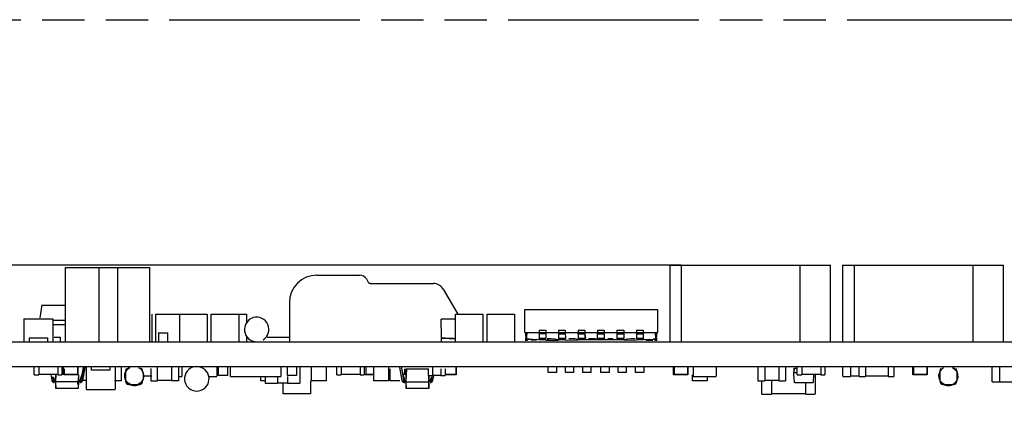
# Model space of a CAD drawing. Header units: millimetres. Extents: x 0 to 210, y 0 to 297.
# Tile 5 of 29: x 74 to 119, y 165 to 182. Entities that reach past the tile are written whole.
import ezdxf
from ezdxf.enums import TextEntityAlignment as Align

# ---------------------------------------------------------------- set-up
doc = ezdxf.new("R2010")
doc.units = ezdxf.units.MM
doc.header["$LTSCALE"] = 19.36
doc.linetypes.add('PHANTOM', pattern=[0.8, 0.45, -0.05, 0.1, -0.05, 0.1, -0.05])
doc.layers.get('0').update_dxf_attribs({"linetype": 'CONTINUOUS'})
doc.layers.add('DEFAULT_3', color=7, linetype='PHANTOM')
doc.layers.add('Z_DIM_2D', color=7, linetype='CONTINUOUS')
doc.styles.add('TEXTSTYLE_3', font='helveticaneueltw1g-ltcn.otf')
doc.dimstyles.new('DIMSTYLE_1', dxfattribs={"dimtxt": 2.2, "dimasz": 3.5, "dimexe": 1.5, "dimexo": 0, "dimgap": 0.55, "dimtad": 1, "dimlfac": 1.428571, "dimdsep": 46, "dimtxsty": 'TEXTSTYLE_3', "dimcen": 0.09, "dimclrt": 7, "dimadec": 0, "dimazin": 0, "dimtp": 0.1, "dimtm": 0.1, "dimtfac": 1, "dimtofl": 0, "dimtmove": 0, "dimatfit": 3, "dimfxl": 0, "dimtolj": 1, "dimarcsym": 0})
doc.dimstyles.new('DIMSTYLE_2', dxfattribs={"dimtxt": 2.2, "dimasz": 3.5, "dimexe": 1.5, "dimexo": 0, "dimgap": 0.55, "dimtad": 1, "dimdec": 1, "dimlfac": 1.428571, "dimdsep": 46, "dimtxsty": 'TEXTSTYLE_3', "dimcen": 0.09, "dimclrt": 7, "dimadec": 0, "dimazin": 0, "dimtp": 0.2, "dimtm": 0.2, "dimtfac": 1, "dimtdec": 1, "dimtofl": 0, "dimtmove": 0, "dimatfit": 3, "dimfxl": 0, "dimtolj": 1, "dimarcsym": 0})

# ---------------------------------------------------------------- blocks, each defined once
blk = doc.blocks.new('*D2')
at = {"layer": 'Z_DIM_2D', "color": 7, "linetype": 'Continuous'}
for p, q in [((56.13, 169.427), (56.13, 176.735)), ((104.327, 171.177), (54.63, 171.177)), ((56.13, 171.177), (56.13, 169.427)), ((56.13, 167.676), (56.13, 169.427))]:
    blk.add_line(p, q, dxfattribs=at)
at = {"layer": 'Z_DIM_2D', "color": 7, "linetype": 'Continuous', "style": 'TEXTSTYLE_3'}
blk.add_text('5', height=2.2, rotation=90, dxfattribs=at).set_placement((55.58, 175.257))
blk = doc.blocks.new('_NONE')
blk = doc.blocks.new('*D3')
at = {"layer": 'Z_DIM_2D', "color": 7, "linetype": 'Continuous'}
for p, q in [((104.327, 171.177), (51.705, 171.177)), ((53.205, 171.177), (53.205, 168.024)), ((53.205, 164.871), (53.205, 168.024)), ((60.956, 164.871), (51.705, 164.871))]:
    blk.add_line(p, q, dxfattribs=at)
at = {"layer": 'Z_DIM_2D', "color": 7, "linetype": 'Continuous', "style": 'TEXTSTYLE_3'}
blk.add_text('9', height=2.2, rotation=90, dxfattribs=at).set_placement((52.655, 168.024), align=Align.CENTER)

msp = doc.modelspace()

# ---------------------------------------------------------------- linework, layer by layer
at = {"color": 7, "linetype": 'Continuous'}
for p, q in [((76.1734, 171.0724), (76.1734, 167.676)), ((76.1734, 171.0724), (80.0234, 171.0724)), ((77.7124, 171.0724), (77.7124, 167.676)), ((78.5874, 167.676), (78.5874, 171.0724)), ((80.0234, 171.0724), (80.0234, 167.676)), ((103.8015, 171.1774), (111.1515, 171.1774)), ((103.8015, 171.1774), (103.8015, 167.676)), ((104.3265, 171.1774), (104.3265, 167.676)), ((109.7515, 171.1774), (109.7515, 167.676)), ((111.1515, 167.676), (111.1515, 171.1774)), ((111.6984, 171.1774), (119.0484, 171.1774)), ((111.6984, 171.1774), (111.6984, 167.676)), ((112.2234, 171.1774), (112.2234, 167.676)), ((117.6484, 171.1774), (117.6484, 167.676)), ((119.0484, 167.676), (119.0484, 171.1774)), ((87.6796, 170.7224), (89.6353, 170.7224)), ((89.9384, 170.5474), (90.04, 170.3715)), ((90.1405, 170.3374), (92.9996, 170.3374)), ((93.4543, 170.0749), (94.111, 168.9374)), ((75.0346, 168.7742), (75.116, 169.3585)), ((75.1159, 169.3574), (76.1734, 169.3574)), ((86.4196, 169.4624), (86.4196, 167.6774)), ((80.1276, 168.9366), (80.1276, 167.6782)), ((80.313, 167.6782), (80.313, 168.9366)), ((80.313, 168.9366), (82.6651, 168.9366)), ((81.4067, 167.6782), (81.4067, 168.9366)), ((82.6651, 168.9366), (82.6651, 167.6782)), ((82.8505, 167.6782), (82.8505, 168.9366)), ((82.8505, 168.9366), (84.4588, 168.9366)), ((84.1088, 168.9366), (84.1088, 167.6782)), ((84.4588, 168.9366), (84.4588, 168.5404)), ((94.0067, 167.6782), (94.0067, 168.9366)), ((94.0067, 168.9366), (95.2651, 168.9366)), ((95.2651, 168.9366), (95.2651, 167.6782)), ((95.4505, 167.6782), (95.4505, 168.9366)), ((95.4505, 168.9366), (96.7088, 168.9366)), ((96.7088, 168.9366), (96.7088, 167.6782)), ((97.1786, 168.0974), (97.1786, 169.1474)), ((97.1786, 169.1474), (103.2406, 169.1474)), ((103.2406, 169.1474), (103.2406, 168.0974)), ((74.2834, 168.7274), (75.6134, 168.7274)), ((74.2834, 168.7236), (74.2834, 167.6774)), ((75.6134, 168.7236), (75.6134, 167.6774)), ((76.1734, 168.6574), (75.6134, 168.6574)), ((76.1734, 168.4474), (75.6134, 168.4474)), ((93.3496, 168.3161), (93.3496, 168.7099)), ((94.0059, 168.7099), (93.3496, 168.7099)), ((93.3496, 168.3161), (93.3496, 167.6774)), ((74.5284, 167.8524), (74.5284, 167.6774)), ((74.5284, 167.8524), (75.3684, 167.8524)), ((75.3684, 167.8524), (75.3684, 167.6774)), ((75.6746, 167.8874), (75.9461, 167.8874)), ((75.9461, 167.8874), (75.9461, 167.676)), ((80.4478, 167.6783), (80.4478, 168.0966)), ((80.455, 168.0827), (80.8605, 168.0827)), ((80.8531, 168.0902), (80.8531, 167.6847)), ((84.4588, 167.9436), (84.4588, 167.6782)), ((85.4046, 167.8874), (86.4196, 167.8874)), ((93.3496, 167.8464), (93.5382, 167.8422)), ((93.5434, 167.8381), (93.3496, 167.8399)), ((93.5382, 167.8422), (93.7267, 167.8361)), ((93.7341, 167.8356), (93.5434, 167.8381)), ((93.7267, 167.8361), (94.0059, 167.8233)), ((93.9209, 167.8318), (93.7341, 167.8356)), ((97.1786, 168.0974), (97.8331, 168.0974)), ((97.2129, 168.1059), (97.2398, 167.7985)), ((97.226, 167.8105), (97.2816, 168.0994)), ((97.827, 168.0974), (98.1473, 168.0974)), ((97.8331, 168.0974), (97.8318, 167.8349)), ((97.8331, 168.2024), (97.8331, 168.0974)), ((97.8331, 168.2024), (98.1411, 168.2024)), ((98.1411, 168.2024), (98.1411, 168.0974)), ((98.1411, 168.0974), (98.1425, 167.8349)), ((98.1411, 168.0974), (98.7221, 168.0974)), ((98.7221, 168.0974), (98.7208, 167.8349)), ((98.7208, 168.0974), (99.0301, 168.0974)), ((98.7221, 168.2024), (98.7221, 168.0974)), ((98.7221, 168.2024), (99.0301, 168.2024)), ((99.0301, 168.2024), (99.0301, 168.0974)), ((99.0301, 168.0974), (99.6111, 168.0974)), ((99.0301, 168.0974), (99.0315, 167.8349)), ((99.6111, 168.0974), (99.6094, 167.8349)), ((99.6098, 168.0974), (99.9191, 168.0974)), ((99.6111, 168.2024), (99.9191, 168.2024)), ((99.6111, 168.2024), (99.6111, 168.0974)), ((99.9191, 168.2024), (99.9191, 168.0974)), ((99.9191, 168.0974), (100.5001, 168.0974)), ((99.9191, 168.0449), (99.9191, 168.0974)), ((99.9191, 168.0449), (99.9191, 167.7824)), ((99.954, 167.8349), (99.9205, 167.8349)), ((100.4988, 168.0974), (100.8081, 168.0974)), ((100.5001, 168.2024), (100.8081, 168.2024)), ((100.5001, 168.2024), (100.5001, 168.0974)), ((100.5001, 167.7824), (100.5001, 168.0974)), ((100.8081, 168.2024), (100.8081, 168.0974)), ((100.8081, 168.0974), (101.3891, 168.0974)), ((100.8081, 168.0974), (100.8081, 167.7824)), ((101.3891, 168.0974), (101.3878, 167.8349)), ((101.3891, 168.2024), (101.6971, 168.2024)), ((101.3891, 168.2024), (101.3891, 168.0974)), ((101.3891, 168.0974), (101.6971, 168.0974)), ((101.6971, 168.2024), (101.6971, 168.0974)), ((101.6971, 168.0974), (102.2781, 168.0974)), ((101.6971, 168.0974), (101.6985, 167.8349)), ((102.2768, 168.0974), (102.5861, 168.0974)), ((102.2781, 168.0974), (102.2768, 167.8349)), ((102.2781, 168.2024), (102.5861, 168.2024)), ((102.2781, 168.2024), (102.2781, 168.0974)), ((102.5861, 168.2024), (102.5861, 168.0974)), ((102.5861, 168.0974), (103.2406, 168.0974)), ((102.5861, 168.0974), (102.5875, 167.8349)), ((103.1377, 168.0994), (103.1933, 167.808)), ((103.206, 168.1015), (103.1795, 167.7985)), ((54.8496, 167.676), (142.3496, 167.676)), ((97.6752, 167.7645), (97.226, 167.8105)), ((97.8508, 167.794), (97.6752, 167.7645)), ((97.6752, 167.7637), (97.7436, 167.776)), ((97.8143, 167.7879), (97.8872, 167.7978)), ((97.8318, 167.7824), (98.1425, 167.7824)), ((98.1429, 167.7526), (98.7236, 167.7567)), ((98.2604, 167.7762), (98.1676, 167.7595)), ((98.3756, 167.811), (98.2015, 167.8172)), ((98.2771, 167.7804), (98.2604, 167.7762)), ((98.547, 167.7932), (98.3756, 167.811)), ((98.7162, 167.7636), (98.547, 167.7932)), ((98.7208, 167.7824), (99.0315, 167.7824)), ((99.0301, 167.7585), (99.6112, 167.7618)), ((99.6111, 167.7824), (99.9191, 167.7824)), ((100.105, 167.7634), (99.9191, 167.7633)), ((100.5002, 167.7656), (100.105, 167.7634)), ((100.5001, 167.7824), (100.8081, 167.7824)), ((101.3892, 167.7663), (100.8081, 167.7663)), ((101.3878, 167.7824), (101.6985, 167.7824)), ((101.7038, 167.765), (102.2614, 167.7592)), ((101.8733, 167.7941), (101.7103, 167.7663)), ((102.041, 167.8109), (101.8733, 167.7941)), ((102.2154, 167.8167), (102.041, 167.8109)), ((102.2768, 167.7824), (102.5875, 167.7824)), ((102.7289, 167.7704), (102.5612, 167.7963)), ((102.7287, 167.756), (103.0271, 167.752)), ((54.8496, 166.556), (142.3496, 166.556)), ((74.7559, 166.1739), (74.7559, 166.5504)), ((74.9659, 166.5504), (74.9659, 166.1739)), ((75.8339, 166.5406), (75.8339, 166.1836)), ((76.0159, 166.5531), (76.0159, 166.1712)), ((76.1034, 166.4496), (76.105, 166.5531)), ((76.7404, 166.5406), (76.7404, 166.1836)), ((76.7684, 166.1739), (76.7684, 166.5504)), ((76.9933, 166.5022), (76.8773, 165.8443)), ((77.0647, 166.5118), (76.9593, 165.9064)), ((76.9593, 165.9064), (77.0652, 166.4943)), ((77.1271, 166.5546), (77.1271, 165.5084)), ((77.3721, 166.3796), (77.3721, 166.5546)), ((78.2121, 166.5546), (78.2121, 166.3796)), ((78.4571, 166.5546), (78.4571, 165.5084)), ((78.7363, 166.5538), (78.7363, 165.8974)), ((79.5753, 166.4748), (79.5436, 166.4952)), ((80.3944, 165.8975), (80.3944, 166.5474)), ((81.0384, 166.5474), (81.0384, 165.9039)), ((81.3534, 166.5538), (81.3534, 165.8974)), ((81.5021, 166.5531), (81.5021, 166.1012)), ((83.1034, 166.5504), (83.1034, 166.1039)), ((83.1821, 166.1355), (83.1821, 166.5538)), ((83.5874, 166.5474), (83.5874, 166.1419)), ((83.7247, 166.0996), (83.7247, 166.556)), ((86.0346, 166.5557), (86.0346, 166.0996)), ((86.3321, 166.1355), (86.3321, 166.5538)), ((86.7374, 166.5474), (86.7374, 166.1419)), ((86.8921, 166.5538), (86.8921, 165.7854)), ((87.4355, 165.8974), (87.4355, 166.5538)), ((88.0988, 166.5538), (88.0988, 165.8974)), ((88.5809, 166.1739), (88.5809, 166.5504)), ((88.7909, 166.5504), (88.7909, 166.1739)), ((89.6589, 166.5406), (89.6589, 166.1836)), ((89.8409, 166.5531), (89.8409, 166.1712)), ((89.9126, 166.5406), (89.9126, 166.1836)), ((90.2792, 165.8974), (90.2792, 166.5538)), ((90.9426, 166.5538), (90.9426, 165.8974)), ((91.575, 165.9064), (91.464, 166.5265)), ((91.575, 165.9064), (91.4696, 166.5118)), ((91.541, 166.5022), (91.5471, 166.4679)), ((92.9734, 166.1419), (92.9734, 166.5474)), ((94.0216, 166.5406), (94.0216, 166.1836)), ((94.0496, 166.1739), (94.0496, 166.5504)), ((98.2496, 166.2755), (98.2496, 166.5538)), ((98.6206, 166.5476), (98.6206, 166.2816)), ((99.0371, 166.2755), (99.0371, 166.5538)), ((99.4081, 166.5476), (99.4081, 166.2816)), ((99.8246, 166.2755), (99.8246, 166.5538)), ((100.1956, 166.5476), (100.1956, 166.2816)), ((100.6559, 166.2755), (100.6559, 166.5538)), ((101.0269, 166.5476), (101.0269, 166.2816)), ((101.4434, 166.2755), (101.4434, 166.5538)), ((101.8144, 166.5476), (101.8144, 166.2816)), ((102.2396, 166.2755), (102.2396, 166.5538)), ((102.6106, 166.5476), (102.6106, 166.2816)), ((103.9721, 166.1739), (103.9721, 166.5504)), ((104.0001, 166.5406), (104.0001, 166.1836)), ((104.6091, 166.5406), (104.6091, 166.1836)), ((104.6371, 166.1739), (104.6371, 166.5504)), ((104.8734, 166.5504), (104.8734, 166.1039)), ((105.9234, 166.5504), (105.9234, 166.1039)), ((107.8309, 166.5538), (107.8309, 165.8974)), ((108.1459, 166.5538), (108.1459, 165.8975)), ((108.7899, 166.5474), (108.7899, 165.9039)), ((109.0909, 166.5538), (109.0909, 165.8974)), ((109.6246, 166.1739), (109.6246, 166.5504)), ((109.8346, 166.5504), (109.8346, 166.1739)), ((110.7026, 166.5406), (110.7026, 166.1836)), ((110.8846, 166.5531), (110.8846, 166.1712)), ((111.7071, 166.1039), (111.7071, 166.5504)), ((112.0571, 166.5504), (112.0571, 166.1039)), ((112.464, 166.1039), (112.464, 166.5504)), ((112.744, 166.5504), (112.744, 166.1039)), ((113.787, 166.5406), (113.787, 166.1136)), ((114.039, 166.5531), (114.039, 166.1012)), ((114.9096, 166.1739), (114.9096, 166.5504)), ((114.9376, 166.5406), (114.9376, 166.1836)), ((115.5466, 166.5406), (115.5466, 166.1836)), ((115.5746, 166.1739), (115.5746, 166.5504)), ((118.5351, 165.8546), (118.5351, 166.556)), ((118.89, 165.8546), (118.89, 166.556)), ((74.7559, 166.1696), (74.9659, 166.1696)), ((75.8339, 166.1836), (74.9659, 166.1836)), ((75.5744, 165.9064), (75.5261, 166.1836)), ((75.5443, 166.0732), (75.5744, 165.9064)), ((75.6147, 166.0805), (75.6533, 165.8617)), ((75.6343, 166.0703), (75.6793, 165.8663)), ((75.7471, 166.1873), (75.7349, 165.8638)), ((75.7506, 165.5396), (75.7528, 166.1739)), ((75.8339, 166.1696), (76.0159, 166.1696)), ((76.1034, 166.1739), (76.1034, 166.4496)), ((76.7641, 166.1696), (76.1077, 166.1696)), ((76.1174, 166.1976), (76.7544, 166.1976)), ((76.1314, 166.4496), (76.1314, 166.1836)), ((76.7719, 166.0554), (76.7719, 165.8628)), ((76.7754, 166.1701), (76.7869, 165.8632)), ((76.8747, 165.9552), (76.9079, 166.0602)), ((76.9079, 166.0602), (76.9774, 166.2708)), ((77.0428, 166.4804), (76.9593, 165.9064)), ((76.9774, 166.2708), (77.0106, 166.3757)), ((77.0106, 166.3757), (77.0428, 166.4804)), ((78.2121, 166.3796), (77.3721, 166.3796)), ((78.9328, 166.3552), (78.9328, 165.8798)), ((79.6328, 166.4265), (79.6051, 166.4519)), ((80.1371, 166.1136), (79.8046, 166.1136)), ((80.0934, 166.4617), (80.0934, 165.8974)), ((81.3315, 166.0996), (81.5021, 166.0996)), ((82.7333, 166.0996), (83.0991, 166.0996)), ((83.6013, 166.1346), (83.183, 166.1346)), ((83.7247, 166.0996), (86.0346, 166.0996)), ((85.1167, 165.8974), (85.1167, 166.0996)), ((85.3171, 166.0996), (85.3171, 165.7854)), ((85.8771, 166.0996), (85.8771, 165.7855)), ((86.3321, 166.0996), (86.3321, 165.7919)), ((86.7513, 166.1346), (86.333, 166.1346)), ((88.5809, 166.1696), (88.7909, 166.1696)), ((89.6589, 166.1836), (88.7909, 166.1836)), ((89.6589, 166.1696), (89.8409, 166.1696)), ((90.2434, 166.1696), (89.8889, 166.1696)), ((89.8986, 166.1976), (90.2434, 166.1976)), ((91.023, 165.8974), (91.023, 166.4496)), ((91.5471, 166.4679), (91.7029, 165.8598)), ((91.5471, 166.4679), (91.6557, 165.8519)), ((91.6863, 166.4496), (91.6863, 166.1696)), ((91.7694, 166.4495), (91.7469, 165.849)), ((91.759, 165.5395), (91.7636, 166.4496)), ((91.7636, 166.4496), (92.7815, 166.4496)), ((92.7634, 166.4496), (92.7634, 166.1354)), ((92.7634, 166.1346), (92.9734, 166.1346)), ((92.7815, 166.1355), (92.7835, 165.5395)), ((92.7894, 166.1286), (92.7994, 165.8639)), ((92.9195, 166.0805), (92.881, 165.8617)), ((92.9928, 166.1327), (92.9599, 165.9064)), ((92.999, 166.131), (92.9599, 165.9064)), ((92.9599, 165.9064), (93.0003, 166.1306)), ((93.3374, 166.1419), (92.9734, 166.1419)), ((93.3374, 166.4496), (93.3374, 166.1419)), ((93.3374, 166.1346), (93.5334, 166.1346)), ((93.5334, 166.4496), (93.5334, 166.1354)), ((93.5334, 166.1976), (94.0356, 166.1976)), ((94.0454, 166.1696), (93.5334, 166.1696)), ((98.6338, 166.2746), (98.2505, 166.2746)), ((99.4213, 166.2746), (99.038, 166.2746)), ((100.2088, 166.2746), (99.8255, 166.2746)), ((101.0401, 166.2746), (100.6567, 166.2746)), ((101.8276, 166.2746), (101.4442, 166.2746)), ((102.6238, 166.2746), (102.2405, 166.2746)), ((104.6329, 166.1696), (103.9764, 166.1696)), ((103.9861, 166.1976), (104.6231, 166.1976)), ((104.848, 165.8974), (104.848, 166.1696)), ((104.8777, 166.0996), (105.9191, 166.0996)), ((105.5113, 166.1039), (105.5113, 165.8974)), ((109.4818, 166.4706), (109.4714, 166.2724)), ((109.4714, 166.2724), (109.4714, 166.2715)), ((109.4724, 166.2736), (109.483, 166.3475)), ((109.4724, 166.2735), (109.6246, 166.2735)), ((109.4777, 166.3111), (109.4805, 166.3293)), ((109.4822, 166.4706), (109.6246, 166.4706)), ((109.6246, 166.1696), (109.8346, 166.1696)), ((110.7026, 166.1836), (109.8346, 166.1836)), ((110.3768, 166.1836), (110.3577, 165.8196)), ((110.4515, 166.1739), (110.4515, 165.2954)), ((110.7026, 166.1696), (110.8846, 166.1696)), ((111.7071, 166.0996), (112.0571, 166.0996)), ((112.4596, 166.1136), (112.0571, 166.1136)), ((112.464, 166.0996), (112.744, 166.0996)), ((113.787, 166.1136), (112.744, 166.1136)), ((113.787, 166.0996), (114.039, 166.0996)), ((115.5704, 166.1696), (114.9139, 166.1696)), ((114.9236, 166.1976), (115.5606, 166.1976)), ((116.1492, 166.3556), (116.1492, 165.8783)), ((116.9164, 166.3552), (116.9164, 165.8811)), ((75.7359, 165.8196), (75.7492, 165.5531)), ((75.7506, 165.8628), (76.7772, 165.8628)), ((76.7657, 165.677), (76.7657, 165.5396)), ((76.7876, 165.8532), (76.7719, 165.5395)), ((76.8425, 165.8505), (76.8747, 165.9552)), ((77.1271, 165.9039), (76.9856, 165.9039)), ((78.7363, 165.8974), (78.4309, 165.8974)), ((79.0861, 165.7265), (79.5628, 165.7265)), ((79.2867, 165.6887), (79.2033, 165.7042)), ((80.0934, 165.8966), (80.3944, 165.8966)), ((81.0384, 165.9039), (80.3944, 165.9039)), ((81.3534, 165.8975), (81.0384, 165.8975)), ((85.3171, 165.8974), (85.1167, 165.8974)), ((85.3171, 165.7846), (85.8771, 165.7846)), ((86.3321, 165.7919), (85.8771, 165.7919)), ((86.1317, 165.2954), (86.1317, 165.7855)), ((86.3321, 165.7846), (86.8921, 165.7846)), ((87.3901, 165.8975), (87.3901, 165.2954)), ((88.0988, 165.8974), (87.4355, 165.8974)), ((90.9426, 165.8974), (90.2792, 165.8974)), ((91.4696, 165.8974), (91.023, 165.8974)), ((91.7464, 165.8605), (91.7469, 165.849)), ((91.7469, 165.849), (91.7624, 165.5396)), ((91.759, 165.8559), (92.7835, 165.8559)), ((92.7984, 165.8196), (92.7851, 165.5531)), ((105.5113, 165.8974), (104.848, 165.8974)), ((107.8309, 165.8966), (108.1459, 165.8966)), ((108.0015, 165.8975), (108.0015, 165.2954)), ((108.7899, 165.9039), (108.1459, 165.9039)), ((108.4565, 165.8975), (108.4565, 165.2955)), ((108.7899, 165.8966), (109.0909, 165.8966)), ((109.4954, 165.8196), (110.3577, 165.8196)), ((110.0105, 165.8196), (110.0105, 165.3019)), ((116.2942, 165.7335), (116.7694, 165.7335)), ((116.7519, 165.7385), (116.6641, 165.7042)), ((116.9451, 165.9862), (116.9112, 165.8978)), ((118.5351, 165.8546), (121.0929, 165.8546)), ((76.7657, 165.5396), (75.7506, 165.5396)), ((77.1271, 165.5046), (78.4571, 165.5046)), ((87.3901, 165.2954), (86.1317, 165.2954)), ((92.7835, 165.5395), (91.759, 165.5395)), ((108.0015, 165.2946), (108.4565, 165.2946)), ((110.0105, 165.3019), (108.4565, 165.3019)), ((110.0105, 165.2946), (110.4515, 165.2946))]:
    msp.add_line(p, q, dxfattribs=at)
at = {"color": 9, "linetype": 'Continuous'}
for p, q in [((98.1411, 168.0449), (97.8331, 168.0449)), ((98.1411, 167.8349), (97.8331, 167.8349)), ((98.7208, 168.0449), (99.0315, 168.0449)), ((99.0315, 167.8349), (98.7208, 167.8349)), ((99.6094, 168.0449), (99.9191, 168.0449)), ((99.9205, 167.8349), (99.6098, 167.8349)), ((100.8095, 167.8349), (100.4988, 167.8349)), ((100.5001, 168.0449), (100.8081, 168.0449)), ((101.3878, 168.0449), (101.6985, 168.0449)), ((101.6971, 167.8349), (101.3891, 167.8349)), ((102.2768, 168.0449), (102.5875, 168.0449)), ((102.5875, 167.8349), (102.2768, 167.8349))]:
    msp.add_line(p, q, dxfattribs=at)
at = {"color": 7, "linetype": 'Continuous'}
for points in [[(90.1405, 170.3374), (90.1349, 170.3375), (90.1292, 170.3379), (90.1234, 170.3385), (90.122, 170.3387)], [(97.2512, 167.8032), (97.242, 167.8509), (97.2347, 167.8983), (97.229, 167.9439), (97.2237, 167.9919), (97.2183, 168.0463)], [(97.2626, 167.9538), (97.2575, 167.905), (97.2537, 167.8546), (97.2512, 167.8032)], [(97.2815, 168.1057), (97.2749, 168.0536), (97.2626, 167.9538)], [(99.605, 168.0449), (99.6089, 168.059), (99.6112, 168.0718), (99.6119, 168.0827), (99.611, 168.0908), (99.6087, 168.0958), (99.605, 168.0974)], [(99.9253, 168.0974), (99.9215, 168.0956), (99.9192, 168.0903), (99.9183, 168.082), (99.919, 168.0712), (99.9213, 168.0585), (99.9253, 168.0449)], [(99.9191, 168.0449), (99.9242, 168.0099), (99.9294, 167.9749)], [(99.9294, 167.9749), (99.9404, 167.9049), (99.9456, 167.8699), (99.9506, 167.8349)], [(103.1678, 167.8032), (103.1684, 167.8463), (103.1671, 167.8917), (103.1629, 167.9389), (103.1563, 167.9897), (103.1479, 168.0454), (103.1378, 168.1057)], [(103.2009, 168.0449), (103.1955, 167.989), (103.1896, 167.9389), (103.183, 167.8923), (103.1757, 167.8468), (103.1678, 167.8032)], [(97.1924, 167.8105), (97.2882, 167.8024), (97.3757, 167.794), (97.5254, 167.7772)], [(97.1924, 167.7485), (97.2376, 167.7491), (97.2675, 167.7499), (97.2789, 167.7507), (97.2814, 167.7516), (97.2844, 167.7525), (97.2859, 167.7535), (97.2875, 167.7542), (97.2886, 167.7547), (97.2892, 167.7551), (97.2903, 167.7556), (97.2937, 167.7566), (97.298, 167.758), (97.303, 167.76), (97.3069, 167.7627), (97.3077, 167.7662), (97.3067, 167.7701), (97.3048, 167.7742), (97.3016, 167.7783), (97.2963, 167.7821), (97.2913, 167.7853), (97.2891, 167.7875), (97.2883, 167.7894), (97.2892, 167.7916), (97.2894, 167.7942), (97.2908, 167.7976), (97.2809, 167.8015), (97.2466, 167.8058)], [(97.2393, 167.8065), (97.2397, 167.8042), (97.2403, 167.8015), (97.2409, 167.7988), (97.2421, 167.795), (97.2447, 167.7885), (97.2482, 167.7817), (97.2517, 167.7764), (97.2554, 167.7717), (97.2595, 167.7673), (97.2637, 167.7636), (97.2681, 167.7602), (97.2719, 167.7577), (97.2741, 167.7564), (97.2755, 167.7557), (97.2764, 167.7552), (97.2776, 167.7546), (97.2799, 167.7535), (97.2834, 167.7521), (97.2885, 167.7503), (97.2952, 167.7487)], [(97.6826, 167.7637), (97.6097, 167.7552), (97.5359, 167.751), (97.4638, 167.7494)], [(97.5254, 167.7772), (97.6031, 167.77), (97.6826, 167.7637)], [(97.6997, 167.7521), (97.6981, 167.7527), (97.6871, 167.7573), (97.6752, 167.7637)], [(99.3591, 167.8108), (99.3033, 167.8102), (99.2489, 167.8106), (99.1925, 167.8153)], [(99.6108, 167.766), (99.5462, 167.797), (99.4827, 167.8149), (99.4198, 167.8159), (99.3591, 167.8108)], [(100.1927, 167.8103), (100.1383, 167.8106), (100.0817, 167.8151)], [(100.3092, 167.8158), (100.2485, 167.8108), (100.1927, 167.8103)], [(100.5, 167.7669), (100.4355, 167.7973), (100.3721, 167.8147), (100.3092, 167.8158)], [(101.082, 167.8103), (101.0276, 167.8106), (100.9708, 167.815)], [(101.1984, 167.8158), (101.1378, 167.8108), (101.082, 167.8103)], [(102.5861, 167.7938), (102.6563, 167.7833), (102.7289, 167.771)], [(102.8851, 167.7801), (102.8075, 167.7742), (102.7289, 167.7704)], [(102.7368, 167.771), (102.8088, 167.774), (102.883, 167.7792)], [(102.9839, 167.7526), (102.9436, 167.7548), (102.9008, 167.7574), (102.8551, 167.7592), (102.8111, 167.7613), (102.772, 167.7653), (102.7368, 167.771)], [(102.883, 167.7792), (103.0382, 167.7979), (103.1284, 167.8042), (103.2269, 167.808)], [(103.1933, 167.808), (103.1146, 167.8041), (103.0371, 167.7982)], [(103.2269, 167.808), (103.1731, 167.8019), (103.1389, 167.7966), (103.1289, 167.7918), (103.1296, 167.788), (103.128, 167.7864), (103.1271, 167.7854), (103.1255, 167.7843), (103.1231, 167.7824), (103.1184, 167.7782), (103.1139, 167.7733), (103.112, 167.7681), (103.1123, 167.7636), (103.1158, 167.7605), (103.121, 167.7581), (103.127, 167.7556), (103.133, 167.7536), (103.137, 167.7522), (103.1404, 167.7512), (103.1439, 167.7505), (103.1482, 167.75), (103.1519, 167.7495), (103.1626, 167.749), (103.1885, 167.7486), (103.2269, 167.7482)], [(76.9928, 166.4876), (76.9919, 166.4853), (76.9899, 166.4794), (76.9884, 166.4736), (76.9872, 166.4679)], [(78.9339, 166.2962), (78.9724, 166.3649), (79.021, 166.4239), (79.0797, 166.4725), (79.148, 166.5095)], [(79.5436, 166.4952), (79.5651, 166.4818), (79.5828, 166.4694), (79.597, 166.4585), (79.6085, 166.449), (79.6179, 166.4407), (79.6261, 166.433), (79.6339, 166.4253), (79.6414, 166.4176), (79.6494, 166.4089), (79.6569, 166.4003), (79.6585, 166.3984)], [(116.7241, 166.5007), (116.7895, 166.4612), (116.8523, 166.4045), (116.9021, 166.3381)], [(78.9141, 165.9807), (78.8965, 166.0576), (78.8948, 166.1394), (78.9074, 166.2206), (78.9339, 166.2962)], [(79.7015, 166.3373), (79.6812, 166.369), (79.6582, 166.3988), (79.633, 166.4262)], [(79.7068, 166.3542), (79.7066, 166.3715), (79.7039, 166.39), (79.6983, 166.4092), (79.6892, 166.429), (79.6754, 166.4493), (79.6576, 166.4675)], [(79.7017, 166.3367), (79.7357, 166.2404), (79.7523, 166.1498), (79.7507, 166.0649), (79.7332, 165.9857)], [(79.7609, 166.1171), (79.7588, 166.0744), (79.7529, 166.0337), (79.7447, 165.9997)], [(92.855, 165.8663), (92.8852, 165.9684), (92.9164, 166.0707), (92.9195, 166.0805)], [(109.4954, 165.8196), (109.4758, 166.1993), (109.4724, 166.2735)], [(109.4842, 166.4272), (109.4833, 166.4416), (109.4826, 166.4561), (109.4822, 166.4706)], [(109.483, 166.3475), (109.4848, 166.3659), (109.4859, 166.3844)], [(109.4859, 166.3844), (109.4856, 166.3986), (109.485, 166.4129)], [(116.1318, 165.9611), (116.1085, 166.0451), (116.1024, 166.1315), (116.1146, 166.2173), (116.1422, 166.2964)], [(116.1431, 166.299), (116.1872, 166.3729), (116.244, 166.4366)], [(116.9021, 166.3381), (116.9378, 166.2611), (116.9578, 166.1709), (116.9609, 166.0763), (116.9473, 165.9988)], [(75.6793, 165.8663), (75.6705, 165.86), (75.6623, 165.8536), (75.6549, 165.8467), (75.6476, 165.8403), (75.6395, 165.8353), (75.6314, 165.8323), (75.6234, 165.833), (75.6158, 165.8364), (75.6093, 165.8426), (75.6035, 165.8501), (75.5985, 165.8576), (75.5937, 165.8655), (75.5886, 165.8734), (75.5835, 165.8825), (75.5788, 165.8936), (75.5744, 165.9064)], [(76.7772, 165.8628), (76.7646, 165.851), (76.7544, 165.8375), (76.746, 165.822), (76.7407, 165.8052), (76.74, 165.7878), (76.7426, 165.7694), (76.748, 165.7506), (76.7546, 165.7297), (76.7603, 165.705), (76.7657, 165.677)], [(76.9593, 165.9064), (76.9532, 165.8903), (76.9468, 165.8764), (76.9406, 165.8652), (76.9337, 165.8554), (76.9254, 165.845), (76.9159, 165.8367), (76.9052, 165.833), (76.8936, 165.8325), (76.8813, 165.8352), (76.8685, 165.8397), (76.8556, 165.8446), (76.8425, 165.8505)], [(79.0527, 165.7829), (78.9933, 165.8412), (78.9464, 165.9084), (78.9141, 165.9807)], [(79.2033, 165.7042), (79.1242, 165.7366), (79.0527, 165.7829)], [(79.5292, 165.7394), (79.4527, 165.7068), (79.3711, 165.6892), (79.2867, 165.6887)], [(79.7332, 165.9857), (79.7014, 165.9109), (79.6561, 165.8436), (79.5977, 165.7858), (79.5292, 165.7394)], [(79.6345, 165.8095), (79.6096, 165.7862), (79.5818, 165.7641), (79.5516, 165.7438)], [(79.5627, 165.7266), (79.5942, 165.7291), (79.6238, 165.738), (79.6503, 165.7524), (79.673, 165.7717)], [(79.6988, 165.8925), (79.6791, 165.8624), (79.6574, 165.8346), (79.6345, 165.8095)], [(79.673, 165.7717), (79.6912, 165.795), (79.7043, 165.8212), (79.712, 165.8491), (79.7139, 165.8778)], [(79.7437, 165.9956), (79.7315, 165.9596), (79.7165, 165.9251), (79.6988, 165.8925)], [(91.7029, 165.8598), (91.691, 165.8538), (91.6789, 165.848), (91.6661, 165.8423), (91.6536, 165.8374), (91.6418, 165.8336), (91.6306, 165.8322), (91.62, 165.8348), (91.6105, 165.8403), (91.6034, 165.8489), (91.5973, 165.8592), (91.5914, 165.8696), (91.5859, 165.8807), (91.5804, 165.8931), (91.575, 165.9064)], [(92.9599, 165.9064), (92.9547, 165.8918), (92.9492, 165.8793), (92.9434, 165.8694), (92.9374, 165.8607), (92.9314, 165.8509), (92.9248, 165.8421), (92.9169, 165.8356), (92.9084, 165.8321), (92.8992, 165.8335), (92.89, 165.838), (92.8819, 165.8445), (92.8738, 165.8521), (92.8647, 165.8592), (92.855, 165.8663)], [(116.3771, 165.7153), (116.2967, 165.7563), (116.2286, 165.8126), (116.1728, 165.8823), (116.1422, 165.9411)], [(116.6641, 165.7042), (116.5723, 165.6888), (116.4727, 165.6929), (116.3771, 165.7153)], [(116.7524, 165.7388), (116.7842, 165.7591), (116.8142, 165.7822), (116.838, 165.804)], [(116.842, 165.8077), (116.8676, 165.8355), (116.8907, 165.8655), (116.911, 165.8973)]]:
    msp.add_lwpolyline(points, dxfattribs=at)
for centre, radius, start, end in [((87.6796, 169.4624), 1.26, 90, 180), ((89.6353, 170.3724), 0.35, 30, 90), ((90.1405, 170.4774), 0.14, 210, 270), ((92.9996, 169.8124), 0.525, 30, 90), ((84.9234, 168.2415), 0.56, 301.52105, 270), ((79.3234, 166.1171), 0.4375, 120.9165, 30.21041), ((82.189, 165.9906), 0.56, 109.9746, 90), ((116.5328, 166.1171), 0.4375, 121.22276, 58.77724), ((79.0798, 166.3607), 0.147, 133.91074, 182.19612), ((116.2892, 166.3607), 0.14, 136.17709, 182.08804), ((116.7764, 166.3607), 0.14, 357.76734, 43.74373), ((75.6778, 165.9246), 0.105, 190, 271.52593), ((76.8559, 165.9246), 0.105, 259.74859, 350), ((79.0798, 165.8735), 0.147, 177.53199, 272.46801), ((91.6784, 165.9246), 0.105, 190, 290.98464), ((92.8565, 165.9246), 0.105, 268.47383, 350), ((116.2892, 165.8735), 0.14, 178.06149, 272.02188), ((116.7764, 165.8735), 0.14, 267.16167, 3.06621)]:
    msp.add_arc(centre, radius, start, end, dxfattribs=at)
at = {"layer": 'DEFAULT_3', "color": 7, "linetype": 'PHANTOM'}
msp.add_line((49.9529, 182.3809), (149.9529, 182.3809), dxfattribs=at)

# ---------------------------------------------------------------- dimensions: what is measured, and where the dimension line sits
at = {"layer": 'Z_DIM_2D', "color": 7, "linetype": 'Continuous'}
for base, p2, dimstyle, picture, middle in [((56.1299, 167.676), (54.8496, 167.676), 'DIMSTYLE_1', '*D2', (56.1299, 175.996)), ((53.2048, 164.8711), (60.956, 164.8711), 'DIMSTYLE_2', '*D3', (53.2048, 168.0243))]:
    dim = msp.add_linear_dim(base=base, p1=(104.3265, 171.1774), p2=p2, angle=270, dimstyle=dimstyle, override={"dimblk1": 'NONE', "dimblk2": 'NONE', "dimsah": 1}, dxfattribs=at)
    dim.commit()
    dim.dimension.update_dxf_attribs({"geometry": picture, "text_midpoint": middle, "dimtype": 160})

doc.saveas('drawing.dxf')
